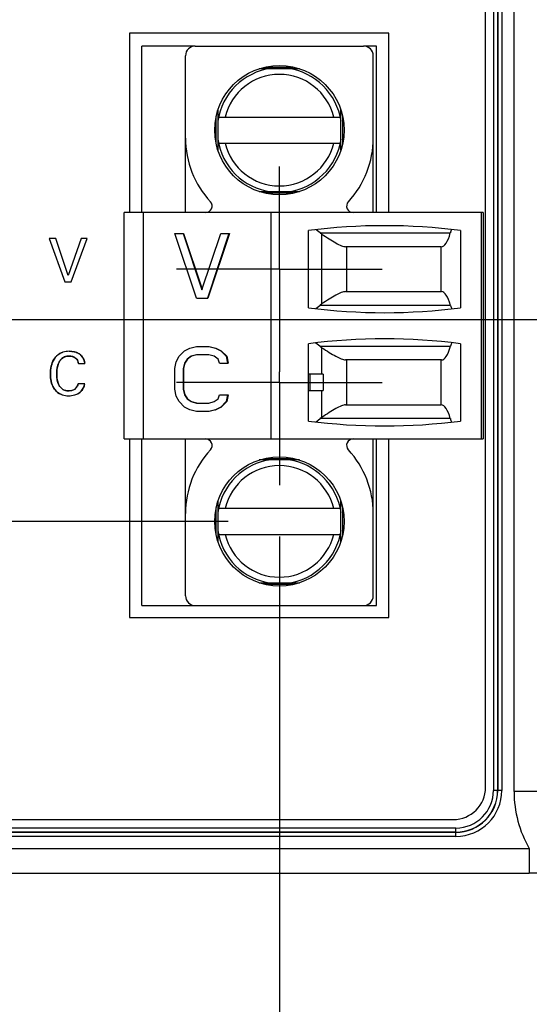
# Model space of a CAD drawing. Header units: inches. Extents: x 0 to 34, y 0 to 22.
# Tile 76 of 117: x 15.759 to 16.379, y 13.97 to 15.168. Entities that reach past the tile are written whole.
import ezdxf

# ---------------------------------------------------------------- set-up
doc = ezdxf.new("R2010")
doc.units = ezdxf.units.IN
doc.header["$LTSCALE"] = 1.87
doc.header["$MEASUREMENT"] = 0
doc.linetypes.add('CENTER', pattern=[0.6, 0.375, -0.075, 0.075, -0.075])
doc.layers.get('0').update_dxf_attribs({"linetype": 'CONTINUOUS'})
for name, color, linetype in [('02___PRT_ALL_AXES', 7, 'CONTINUOUS'), ('DEFAULT_1', 7, 'CENTER'), ('DIMENSIONS', 7, 'CONTINUOUS')]:
    doc.layers.add(name, color=color, linetype=linetype)
doc.styles.get("Standard").update_dxf_attribs({"font": 'txt', "width": 0.8})
doc.dimstyles.new('DIMSTYLE_1', dxfattribs={"dimtxt": 0.125, "dimasz": 0.18, "dimexe": 0.125, "dimexo": 0.0625, "dimgap": 0.03125, "dimtad": 0, "dimtih": 1, "dimtoh": 1, "dimdsep": 46, "dimtxsty": 'STANDARD', "dimblk": '_FILLED', "dimblk1": '_FILLED', "dimblk2": '_FILLED', "dimcen": 0.09, "dimazin": 2, "dimtp": 0.001, "dimtm": 0.001, "dimtfac": 1, "dimtofl": 0, "dimtmove": 0, "dimatfit": 3, "dimldrblk": '_FILLED', "dimfxl": 1, "dimtolj": 1, "dimarcsym": 0})

# ---------------------------------------------------------------- blocks, each defined once
blk = doc.blocks.new('*D10')
at = {"layer": 'DIMENSIONS', "color": 2, "linetype": 'CONTINUOUS'}
blk.add_line((16.8943, 14.8026), (14.5744, 14.8026), dxfattribs=at)
at = {"layer": 'DIMENSIONS', "color": 2, "linetype": 'CONTINUOUS', "insert": (14.5119, 14.8651), "char_height": 0.125, "width": 1.225, "attachment_point": 3, "rotation": 360, "line_spacing_factor": 0.9}
blk.add_mtext('17.11{\\ftxt.shx;\\W1.000000;\\H0.125000; }[.673]', dxfattribs=at)
blk = doc.blocks.new('_FILLED')
at = {"color": 0, "linetype": 'BYBLOCK'}
blk.add_solid([(0, 0), (-1, 0.1736), (-1, -0.1736)], dxfattribs=at)
blk = doc.blocks.new('*D12')
at = {"layer": 'DIMENSIONS', "color": 2, "linetype": 'CONTINUOUS'}
blk.add_line((16.9032, 15.7615), (14.5744, 15.7615), dxfattribs=at)
at = {"layer": 'DIMENSIONS', "color": 2, "linetype": 'CONTINUOUS', "insert": (14.5119, 15.824), "char_height": 0.125, "width": 1.325, "attachment_point": 3, "rotation": 360, "line_spacing_factor": 0.9}
blk.add_mtext('41.46{\\ftxt.shx;\\W1.000000;\\H0.125000; }[1.632]', dxfattribs=at)
blk = doc.blocks.new('*D20')
at = {"layer": 'DIMENSIONS', "color": 2, "linetype": 'CONTINUOUS'}
blk.add_line((22.2756, 14.1662), (22.2756, 13.4267), dxfattribs=at)
at = {"layer": 'DIMENSIONS', "color": 2, "linetype": 'CONTINUOUS', "insert": (22.2131, 13.3642), "char_height": 0.125, "width": 1.425, "attachment_point": 3, "rotation": 90, "line_spacing_factor": 0.9}
blk.add_mtext('178.15{\\ftxt.shx;\\W1.000000;\\H0.125000; }[7.014]', dxfattribs=at)
blk = doc.blocks.new('*D21')
at = {"layer": 'DIMENSIONS', "color": 2, "linetype": 'CONTINUOUS'}
blk.add_line((16.075, 14.5392), (16.075, 13.4267), dxfattribs=at)
at = {"layer": 'DIMENSIONS', "color": 2, "linetype": 'CONTINUOUS', "insert": (16.0125, 13.3642), "char_height": 0.125, "width": 1.225, "attachment_point": 3, "rotation": 90, "line_spacing_factor": 0.9}
blk.add_mtext('20.65{\\ftxt.shx;\\W1.000000;\\H0.125000; }[.813]', dxfattribs=at)
blk = doc.blocks.new('*D22')
at = {"layer": 'DIMENSIONS', "color": 2, "linetype": 'CONTINUOUS'}
blk.add_line((17.2597, 15.3672), (17.2597, 13.4267), dxfattribs=at)
at = {"layer": 'DIMENSIONS', "color": 2, "linetype": 'CONTINUOUS', "insert": (17.1972, 13.3642), "char_height": 0.125, "width": 1.325, "attachment_point": 3, "rotation": 90, "line_spacing_factor": 0.9}
blk.add_mtext('50.74{\\ftxt.shx;\\W1.000000;\\H0.125000; }[1.998]', dxfattribs=at)
blk = doc.blocks.new('*D23')
at = {"layer": 'DIMENSIONS', "color": 2, "linetype": 'CONTINUOUS'}
blk.add_line((16.0125, 14.5574), (14.5744, 14.5574), dxfattribs=at)
at = {"layer": 'DIMENSIONS', "color": 2, "linetype": 'CONTINUOUS', "insert": (14.5119, 14.6199), "char_height": 0.125, "width": 1.225, "attachment_point": 3, "rotation": 360, "line_spacing_factor": 0.9}
blk.add_mtext('10.88{\\ftxt.shx;\\W1.000000;\\H0.125000; }[.428]', dxfattribs=at)
blk = doc.blocks.new('*D31')
at = {"layer": 'DIMENSIONS', "color": 2, "linetype": 'CONTINUOUS'}
blk.add_line((18.5591, 15.1845), (14.5744, 15.1845), dxfattribs=at)
at = {"layer": 'DIMENSIONS', "color": 2, "linetype": 'CONTINUOUS', "insert": (14.5119, 15.247), "char_height": 0.125, "width": 1.225, "attachment_point": 3, "rotation": 360, "line_spacing_factor": 0.9}
blk.add_mtext('26.8{\\ftxt.shx;\\W1.000000;\\H0.125000; }[1.055]', dxfattribs=at)
blk = doc.blocks.new('*D32')
at = {"layer": 'DIMENSIONS', "color": 2, "linetype": 'CONTINUOUS'}
blk.add_line((18.7466, 14.997), (18.7466, 13.4267), dxfattribs=at)
at = {"layer": 'DIMENSIONS', "color": 2, "linetype": 'CONTINUOUS', "insert": (18.6841, 13.3642), "char_height": 0.125, "width": 1.325, "attachment_point": 3, "rotation": 90, "line_spacing_factor": 0.9}
blk.add_mtext('88.51{\\ftxt.shx;\\W1.000000;\\H0.125000; }[3.485]', dxfattribs=at)

msp = doc.modelspace()

# ---------------------------------------------------------------- linework, layer by layer
at = {"color": 7, "linetype": 'CONTINUOUS'}
for p, q in [((16.3354, 17.4669), (16.3354, 14.23)), ((16.3403, 17.4669), (16.3403, 14.23)), ((16.3407, 17.4669), (16.3407, 14.23)), ((16.3456, 17.4669), (16.3456, 14.23)), ((16.3605, 14.2286), (16.3605, 17.4683)), ((15.8926, 15.1516), (15.8926, 14.9334)), ((16.2081, 15.1516), (15.8926, 15.1516)), ((16.2081, 14.9334), (16.2081, 15.1516)), ((15.9726, 15.1361), (16.1773, 15.1361)), ((15.9608, 14.9334), (15.9608, 15.1243)), ((16.1891, 14.9334), (16.1891, 15.1243)), ((16.0995, 15.1085), (16.0504, 15.1085)), ((16.0581, 15.1105), (16.0918, 15.1105)), ((16.0002, 15.0583), (16.0002, 15.0092)), ((16.1498, 15.0092), (16.1498, 15.0583)), ((15.9982, 15.0169), (15.9982, 15.0506)), ((16.0008, 15.0495), (16.1491, 15.0495)), ((16.1517, 15.0506), (16.1517, 15.0169)), ((16.0008, 15.018), (16.1491, 15.018)), ((16.0504, 14.9589), (16.0995, 14.9589)), ((16.0918, 14.957), (16.0581, 14.957)), ((15.886, 14.6578), (15.886, 14.9334)), ((16.323, 14.9334), (15.886, 14.9334)), ((15.9096, 14.6578), (15.9096, 14.9334)), ((16.0651, 14.6578), (16.0651, 14.9334)), ((16.321, 14.6578), (16.321, 14.9334)), ((16.323, 14.9334), (16.323, 14.6578)), ((16.1104, 14.8174), (16.1104, 14.9115)), ((16.1247, 14.9085), (16.1199, 14.9123)), ((16.2954, 14.9115), (16.2954, 14.8174)), ((15.7951, 14.9016), (15.8139, 14.8489)), ((15.8032, 14.9016), (15.7951, 14.9016)), ((15.8182, 14.8566), (15.8032, 14.9016)), ((15.8339, 14.9016), (15.8182, 14.8566)), ((15.8219, 14.8489), (15.8413, 14.9016)), ((15.8413, 14.9016), (15.8339, 14.9016)), ((15.9742, 14.8292), (15.948, 14.908)), ((15.948, 14.908), (15.9584, 14.908)), ((15.9578, 14.908), (15.9808, 14.8393)), ((15.9584, 14.908), (15.9811, 14.8401)), ((15.9808, 14.8393), (16.0038, 14.908)), ((16.0136, 14.908), (15.9874, 14.8292)), ((16.0142, 14.908), (15.9879, 14.8292)), ((16.0038, 14.908), (16.0142, 14.908)), ((16.1247, 14.9085), (16.2829, 14.9085)), ((16.1267, 14.8224), (16.1267, 14.9071)), ((16.2719, 14.8918), (16.1555, 14.8918)), ((16.1565, 14.8918), (16.1565, 14.8371)), ((16.2718, 14.8371), (16.2718, 14.8918)), ((15.8139, 14.8489), (15.8219, 14.8489)), ((15.9742, 14.8292), (15.9879, 14.8292)), ((16.1553, 14.8371), (16.2721, 14.8371)), ((16.1194, 14.8166), (16.124, 14.8204)), ((16.2831, 14.8204), (16.124, 14.8204)), ((15.9595, 14.7651), (15.966, 14.7685)), ((15.966, 14.7685), (15.9742, 14.7702)), ((15.9742, 14.7702), (15.989, 14.7702)), ((15.989, 14.7702), (15.9972, 14.7685)), ((15.9896, 14.7702), (15.9978, 14.7685)), ((15.9972, 14.7685), (16.0038, 14.7651)), ((15.9972, 14.7685), (15.9978, 14.7685)), ((15.9978, 14.7685), (16.0043, 14.7651)), ((16.1104, 14.6796), (16.1104, 14.7737)), ((16.124, 14.7707), (16.1194, 14.7745)), ((16.124, 14.7707), (16.2831, 14.7707)), ((16.1267, 14.7365), (16.1267, 14.7688)), ((16.2954, 14.7737), (16.2954, 14.6796)), ((15.9496, 14.7517), (15.9529, 14.7584)), ((15.9529, 14.7584), (15.9595, 14.7651)), ((15.9628, 14.7551), (15.9595, 14.7501)), ((15.9633, 14.7551), (15.96, 14.7501)), ((15.9677, 14.7584), (15.9628, 14.7551)), ((15.9628, 14.7551), (15.9633, 14.7551)), ((15.9682, 14.7584), (15.9633, 14.7551)), ((15.9742, 14.7601), (15.9677, 14.7584)), ((15.9677, 14.7584), (15.9682, 14.7584)), ((15.9743, 14.76), (15.9682, 14.7584)), ((15.989, 14.7601), (15.9742, 14.7601)), ((15.9956, 14.7584), (15.989, 14.7601)), ((16.0005, 14.7551), (15.9956, 14.7584)), ((16.0021, 14.7501), (16.0005, 14.7551)), ((16.0038, 14.7651), (16.0103, 14.7584)), ((16.0038, 14.7651), (16.0043, 14.7651)), ((16.0043, 14.7651), (16.0109, 14.7584)), ((16.0103, 14.7584), (16.012, 14.7501)), ((16.0103, 14.7584), (16.0109, 14.7584)), ((16.0109, 14.7584), (16.0125, 14.7501)), ((15.8305, 14.7496), (15.8383, 14.7496)), ((15.948, 14.7434), (15.9496, 14.7517)), ((15.948, 14.7182), (15.948, 14.7434)), ((15.9595, 14.7501), (15.9578, 14.7434)), ((15.9578, 14.7434), (15.9578, 14.7182)), ((15.9578, 14.7434), (15.9584, 14.7434)), ((15.96, 14.7501), (15.9584, 14.7434)), ((15.9584, 14.7434), (15.9584, 14.7182)), ((15.9595, 14.7501), (15.96, 14.7501)), ((16.0021, 14.7501), (16.0125, 14.7501)), ((16.2721, 14.754), (16.1553, 14.754)), ((16.1565, 14.754), (16.1565, 14.6993)), ((16.2718, 14.6993), (16.2718, 14.754)), ((16.1105, 14.7168), (16.1105, 14.7365)), ((16.1281, 14.7365), (16.1105, 14.7365)), ((16.1124, 14.7168), (16.1124, 14.7365)), ((16.1281, 14.7365), (16.1281, 14.7168)), ((15.8382, 14.725), (15.8302, 14.725)), ((15.8364, 14.7195), (15.8377, 14.7226)), ((15.8377, 14.7226), (15.8382, 14.725)), ((15.9496, 14.7099), (15.948, 14.7182)), ((15.9578, 14.7182), (15.9595, 14.7115)), ((15.9578, 14.7182), (15.9584, 14.7182)), ((15.9584, 14.7182), (15.96, 14.7115)), ((15.8307, 14.7134), (15.8329, 14.7151)), ((15.9529, 14.7032), (15.9496, 14.7099)), ((15.9595, 14.7115), (15.9628, 14.7065)), ((15.9595, 14.7115), (15.96, 14.7115)), ((15.96, 14.7115), (15.9633, 14.7065)), ((15.9628, 14.7065), (15.9677, 14.7032)), ((15.9628, 14.7065), (15.9633, 14.7065)), ((15.9633, 14.7065), (15.9682, 14.7032)), ((15.9956, 14.7032), (16.0005, 14.7065)), ((16.0005, 14.7065), (16.0021, 14.7115)), ((16.0021, 14.7115), (16.0125, 14.7115)), ((16.012, 14.7115), (16.0103, 14.7032)), ((16.0125, 14.7115), (16.0109, 14.7032)), ((16.1105, 14.7168), (16.1281, 14.7168)), ((16.1267, 14.684), (16.1267, 14.7168)), ((15.9595, 14.6964), (15.9529, 14.7032)), ((15.966, 14.6931), (15.9595, 14.6964)), ((15.9677, 14.7032), (15.9742, 14.7015)), ((15.9677, 14.7032), (15.9682, 14.7032)), ((15.9682, 14.7032), (15.9743, 14.7016)), ((15.9742, 14.7015), (15.989, 14.7015)), ((15.989, 14.7015), (15.9956, 14.7032)), ((16.0038, 14.6964), (15.9972, 14.6931)), ((16.0043, 14.6964), (15.9978, 14.6931)), ((16.0103, 14.7032), (16.0038, 14.6964)), ((16.0038, 14.6964), (16.0043, 14.6964)), ((16.0109, 14.7032), (16.0043, 14.6964)), ((16.0103, 14.7032), (16.0109, 14.7032)), ((16.1555, 14.6993), (16.2719, 14.6993)), ((15.9742, 14.6914), (15.966, 14.6931)), ((15.989, 14.6914), (15.9742, 14.6914)), ((15.9972, 14.6931), (15.989, 14.6914)), ((15.9978, 14.6931), (15.9896, 14.6914)), ((15.9972, 14.6931), (15.9978, 14.6931)), ((16.1199, 14.6788), (16.1247, 14.6826)), ((16.2829, 14.6826), (16.1247, 14.6826)), ((15.886, 14.6578), (16.323, 14.6578)), ((15.8926, 14.6578), (15.8926, 14.4405)), ((15.9608, 14.4668), (15.9608, 14.6578)), ((16.1891, 14.4668), (16.1891, 14.6578)), ((16.2081, 14.4405), (16.2081, 14.6578)), ((16.0995, 14.6322), (16.0504, 14.6322)), ((16.0581, 14.6341), (16.0918, 14.6341)), ((16.0002, 14.582), (16.0002, 14.5328)), ((16.1498, 14.5328), (16.1498, 14.582)), ((15.9982, 14.5405), (15.9982, 14.5742)), ((16.1491, 14.5731), (16.0008, 14.5731)), ((16.1517, 14.5742), (16.1517, 14.5405)), ((16.0008, 14.5416), (16.1491, 14.5416)), ((16.0504, 14.4826), (16.0995, 14.4826)), ((16.0918, 14.4806), (16.0581, 14.4806)), ((15.9726, 14.455), (16.1773, 14.455)), ((15.8926, 14.4405), (16.2081, 14.4405)), ((16.3456, 14.23), (16.3354, 14.23)), ((16.3998, 14.2286), (16.3605, 14.2286)), ((16.2896, 14.1842), (15.3628, 14.1842)), ((16.2896, 14.1793), (15.3628, 14.1793)), ((16.2896, 14.1789), (15.3628, 14.1789)), ((16.2896, 14.174), (16.2896, 14.1842)), ((16.2896, 14.174), (15.3628, 14.174)), ((15.3619, 14.1592), (16.379, 14.1592)), ((16.379, 14.1592), (16.379, 14.1292)), ((15.3619, 14.1292), (16.379, 14.1292))]:
    msp.add_line(p, q, dxfattribs=at)
at = {"color": 6, "linetype": 'CONTINUOUS'}
for p, q in [((15.9076, 14.9334), (15.9076, 15.1361)), ((15.9726, 15.1361), (15.9076, 15.1361)), ((16.1931, 15.1361), (16.1773, 15.1361)), ((16.1931, 14.9334), (16.1931, 15.1361)), ((15.9076, 14.455), (15.9076, 14.6578)), ((16.1931, 14.455), (16.1931, 14.6578)), ((15.9076, 14.455), (15.9726, 14.455)), ((16.1773, 14.455), (16.1931, 14.455))]:
    msp.add_line(p, q, dxfattribs=at)
at = {"color": 40, "linetype": 'CONTINUOUS'}
for p, q in [((15.8276, 14.7195), (15.8288, 14.7211)), ((15.8288, 14.7211), (15.8296, 14.7229)), ((15.8296, 14.7229), (15.8302, 14.725)), ((15.8377, 14.7226), (15.8374, 14.7217)), ((15.8191, 14.7163), (15.8225, 14.7167)), ((15.8225, 14.7167), (15.8254, 14.7178))]:
    msp.add_line(p, q, dxfattribs=at)
at = {"color": 7, "linetype": 'CONTINUOUS'}
for centre in [(16.075, 15.0337), (16.075, 14.5574)]:
    msp.add_circle(centre, 0.0787, dxfattribs=at)
for centre, radius, start, end in [((15.9726, 15.1243), 0.0118, 90, 180), ((16.1773, 15.1243), 0.0118, 0, 90), ((16.075, 15.0337), 0.0758, 97.6757, 171.6505), ((16.075, 15.0337), 0.0758, 8.3485, 82.3243), ((16.075, 15.0337), 0.0679, 13.408, 166.592), ((16.075, 15.024), 0.1142, 180, 222.7041), ((16.075, 15.0337), 0.0758, 188.3485, 262.3243), ((16.075, 15.0337), 0.0679, 193.408, 346.592), ((16.075, 15.0337), 0.0758, 277.1317, 351.6505), ((16.075, 15.024), 0.1142, 317.2959, 360), ((15.9853, 14.9412), 0.00787, 270, 42.7041), ((16.1646, 14.9412), 0.00787, 137.2959, 270), ((16.2029, 14.1897), 0.7277, 82.6956, 97.3044), ((16.0583, 14.8314), 0.1017, 52.7335, 53.004), ((16.1406, 14.9284), 0.0255, 231.3824, 236.8255), ((16.2029, 15.5392), 0.7277, 262.6956, 277.3044), ((16.0577, 14.8945), 0.0994, 308.1305, 308.391), ((16.1403, 14.801), 0.0253, 122.445, 129.925), ((16.2029, 14.0519), 0.7277, 82.6956, 97.3044), ((16.0577, 14.6966), 0.0993, 51.6089, 51.8695), ((16.1403, 14.7901), 0.0253, 230.075, 237.555), ((15.8241, 14.7484), 0.0143, 4.6108, 12.309), ((15.8214, 14.7278), 0.0171, 312.1189, 331.104), ((16.1406, 14.6627), 0.0255, 123.1745, 128.6176), ((16.2029, 15.4014), 0.7277, 262.6956, 277.3044), ((16.0583, 14.7598), 0.1017, 306.9959, 307.2664), ((15.9853, 14.6499), 0.00787, 317.2959, 90), ((16.1646, 14.6499), 0.00787, 90, 222.7041), ((16.075, 14.5671), 0.1142, 137.2959, 180), ((16.075, 14.5671), 0.1142, 0, 42.7041), ((16.075, 14.5574), 0.0758, 97.6757, 171.6515), ((16.075, 14.5574), 0.0679, 13.408, 166.592), ((16.075, 14.5574), 0.0758, 8.3495, 82.3243), ((16.075, 14.5574), 0.0758, 188.3495, 262.3243), ((16.075, 14.5574), 0.0679, 193.408, 346.592), ((16.075, 14.5574), 0.0758, 277.1317, 351.6515), ((15.9726, 14.4668), 0.0118, 180, 270), ((16.1773, 14.4668), 0.0118, 270, 360), ((16.2896, 14.23), 0.056, 270, 360), ((16.2896, 14.23), 0.0511, 270, 360), ((16.2896, 14.23), 0.0508, 270, 360), ((16.2896, 14.23), 0.0458, 270, 360), ((16.4998, 14.2286), 0.1394, 179.999, 209.8647), ((16.378, 2.361), 11.7681, 89.50884, 89.9954)]:
    msp.add_arc(centre, radius, start, end, dxfattribs=at)
at = {"color": 40, "linetype": 'CONTINUOUS'}
for centre, radius, start, end in [((15.8246, 14.7485), 0.0137, 4.5444, 6.6127), ((15.8224, 14.7272), 0.016, 331.087, 339.7464), ((15.8223, 14.7267), 0.0158, 299.0593, 308.9956)]:
    msp.add_arc(centre, radius, start, end, dxfattribs=at)
at = {"color": 7, "linetype": 'CONTINUOUS'}
for centre, major_axis, start_param, end_param in [((16.2888, 14.8859), (0, 0.0315), 0.545915, 0.770746), ((16.2719, 14.9509), (0, 0.0591), -3.141593, -2.370847), ((16.2721, 14.778), (0, 0.0591), -0.770746, 0), ((16.2889, 14.843), (0, 0.0315), -3.912338, -3.688548), ((16.2721, 14.8131), (0, 0.0591), -3.141593, -2.370847), ((16.2889, 14.7481), (0, 0.0315), 0.546955, 0.770746), ((16.2719, 14.6402), (0, 0.0591), -0.770746, 0), ((16.2888, 14.7052), (0, 0.0315), -3.912338, -3.687508)]:
    msp.add_ellipse(centre, major_axis=major_axis, ratio=0.266667, start_param=start_param, end_param=end_param, dxfattribs=at)
for points, knots in [([(16.1267, 14.9071), (16.1297, 14.9051), (16.1353, 14.9015), (16.1431, 14.8966), (16.149, 14.8935), (16.153, 14.8921), (16.1547, 14.8918), (16.1555, 14.8918)], [0, 0, 0, 0, 0.326648, 0.612395, 0.841475, 0.929998, 1, 1, 1, 1]), ([(16.1553, 14.8371), (16.1545, 14.8371), (16.1528, 14.8368), (16.1488, 14.8354), (16.143, 14.8324), (16.1352, 14.8278), (16.1297, 14.8242), (16.1267, 14.8224)], [0, 0, 0, 0, 0.071196, 0.160439, 0.38973, 0.67465, 1, 1, 1, 1]), ([(16.1267, 14.7688), (16.1297, 14.7669), (16.1352, 14.7633), (16.143, 14.7587), (16.1488, 14.7557), (16.1528, 14.7543), (16.1545, 14.754), (16.1553, 14.754)], [0, 0, 0, 0, 0.32535, 0.61027, 0.839562, 0.928804, 1, 1, 1, 1]), ([(15.8116, 14.7633), (15.8103, 14.7629), (15.806, 14.7611), (15.7982, 14.7531), (15.7964, 14.7431), (15.7964, 14.7369)], [0, 0, 0, 0, 0.121469, 0.426636, 1, 1, 1, 1]), ([(15.8042, 14.737), (15.8042, 14.7418), (15.805, 14.7492), (15.8112, 14.7574), (15.8165, 14.7587), (15.8192, 14.7587)], [0, 0, 0, 0, 0.488878, 0.728885, 1, 1, 1, 1]), ([(15.8192, 14.7587), (15.8225, 14.7587), (15.8286, 14.7568), (15.8302, 14.7514), (15.8305, 14.7496)], [0, 0, 0, 0, 0.644323, 1, 1, 1, 1]), ([(15.838, 14.7515), (15.8372, 14.7555), (15.8321, 14.7632), (15.8235, 14.7645), (15.8194, 14.7645)], [0, 0, 0, 0, 0.493797, 1, 1, 1, 1]), ([(15.7964, 14.7369), (15.7964, 14.731), (15.798, 14.7215), (15.8054, 14.7137), (15.8096, 14.7119), (15.8109, 14.7115)], [0, 0, 0, 0, 0.565525, 0.871682, 1, 1, 1, 1]), ([(15.8191, 14.7163), (15.8165, 14.7163), (15.8116, 14.7173), (15.8049, 14.7248), (15.8042, 14.7322), (15.8042, 14.737)], [0, 0, 0, 0, 0.267019, 0.497887, 1, 1, 1, 1]), ([(15.8302, 14.725), (15.8299, 14.7236), (15.8293, 14.7216), (15.8281, 14.72), (15.8276, 14.7195)], [0, 0, 0, 0, 0.68487, 1, 1, 1, 1]), ([(16.1555, 14.6993), (16.1547, 14.6993), (16.153, 14.699), (16.149, 14.6976), (16.1431, 14.6945), (16.1353, 14.6897), (16.1297, 14.686), (16.1267, 14.684)], [0, 0, 0, 0, 0.070003, 0.158526, 0.387605, 0.673352, 1, 1, 1, 1])]:
    msp.add_open_spline(points, degree=3, knots=knots, dxfattribs=at)
at = {"color": 40, "linetype": 'CONTINUOUS'}
for points in [[(15.7975, 14.7464), (15.7981, 14.7492), (15.7991, 14.7519), (15.8006, 14.7543)], [(15.8192, 14.7587), (15.8173, 14.7587), (15.8153, 14.7584), (15.8136, 14.7576)], [(15.8236, 14.758), (15.8221, 14.7585), (15.8206, 14.7587), (15.8192, 14.7587)], [(15.8194, 14.7645), (15.8214, 14.7645), (15.8233, 14.7644), (15.8253, 14.764)], [(15.8271, 14.7562), (15.8261, 14.757), (15.8249, 14.7576), (15.8236, 14.758)], [(15.8253, 14.764), (15.827, 14.7636), (15.8287, 14.763), (15.8302, 14.7622)], [(15.8343, 14.7589), (15.8354, 14.7576), (15.8364, 14.756), (15.8371, 14.7544)], [(15.8371, 14.7544), (15.8377, 14.753), (15.8381, 14.7515), (15.8383, 14.7501)], [(15.7964, 14.7369), (15.7964, 14.7401), (15.7967, 14.7433), (15.7975, 14.7464)], [(15.8047, 14.7439), (15.8043, 14.7416), (15.8042, 14.7393), (15.8042, 14.737)], [(15.8064, 14.75), (15.8055, 14.748), (15.805, 14.746), (15.8047, 14.7439)], [(15.8305, 14.7496), (15.8303, 14.7509), (15.83, 14.7522), (15.8294, 14.7534)], [(15.7974, 14.7277), (15.7967, 14.7307), (15.7964, 14.7339), (15.7964, 14.7369)], [(15.8042, 14.737), (15.8042, 14.7347), (15.8043, 14.7325), (15.8047, 14.7302)], [(15.8047, 14.7302), (15.805, 14.7282), (15.8055, 14.7262), (15.8064, 14.7244)], [(15.8003, 14.7201), (15.7989, 14.7225), (15.798, 14.7251), (15.7974, 14.7277)], [(15.8254, 14.7178), (15.8262, 14.7183), (15.827, 14.7188), (15.8276, 14.7195)], [(15.8364, 14.7195), (15.8353, 14.7176), (15.8339, 14.7158), (15.8322, 14.7145)], [(15.8109, 14.7115), (15.8109, 14.7115), (15.8109, 14.7115), (15.8109, 14.7115)], [(15.8136, 14.7173), (15.8153, 14.7166), (15.8172, 14.7163), (15.8191, 14.7163)], [(15.8261, 14.7114), (15.8261, 14.7114), (15.8261, 14.7114), (15.8261, 14.7114)]]:
    msp.add_open_spline(points, degree=3, dxfattribs=at)
for points, knots in [([(15.8006, 14.7543), (15.8007, 14.7545), (15.802, 14.7566), (15.8036, 14.7585), (15.8054, 14.76)], [0, 0, 0, 0, 0.083689, 1, 1, 1, 1]), ([(15.8054, 14.76), (15.8062, 14.7606), (15.8081, 14.762), (15.8103, 14.7629), (15.8116, 14.7634)], [0, 0, 0, 0, 0.442939, 1, 1, 1, 1]), ([(15.8093, 14.7547), (15.8084, 14.7536), (15.8073, 14.752), (15.8065, 14.7504), (15.8064, 14.75)], [0, 0, 0, 0, 0.770567, 1, 1, 1, 1]), ([(15.8136, 14.7576), (15.8128, 14.7573), (15.8113, 14.7565), (15.81, 14.7554), (15.8093, 14.7547)], [0, 0, 0, 0, 0.454147, 1, 1, 1, 1]), ([(15.8294, 14.7534), (15.8291, 14.7539), (15.8285, 14.755), (15.8277, 14.7558), (15.8271, 14.7562)], [0, 0, 0, 0, 0.45429, 1, 1, 1, 1]), ([(15.8302, 14.7622), (15.8306, 14.762), (15.8321, 14.7611), (15.8334, 14.7599), (15.8343, 14.7589)], [0, 0, 0, 0, 0.245334, 1, 1, 1, 1]), ([(15.8049, 14.7147), (15.8032, 14.7161), (15.8016, 14.718), (15.8004, 14.72), (15.8003, 14.7201)], [0, 0, 0, 0, 0.945921, 1, 1, 1, 1]), ([(15.8064, 14.7244), (15.8066, 14.7239), (15.8074, 14.7223), (15.8085, 14.7209), (15.8094, 14.72)], [0, 0, 0, 0, 0.310699, 1, 1, 1, 1]), ([(15.8094, 14.72), (15.8101, 14.7193), (15.8114, 14.7182), (15.8129, 14.7175), (15.8136, 14.7173)], [0, 0, 0, 0, 0.580551, 1, 1, 1, 1]), ([(15.8109, 14.7115), (15.8096, 14.7119), (15.8075, 14.7128), (15.8056, 14.7141), (15.8049, 14.7147)], [0, 0, 0, 0, 0.584888, 1, 1, 1, 1])]:
    msp.add_open_spline(points, degree=3, knots=knots, dxfattribs=at)
at = {"color": 7, "linetype": 'CONTINUOUS'}
for points in [[(15.8194, 14.7645), (15.8168, 14.7645), (15.8141, 14.7642), (15.8116, 14.7633)], [(15.8276, 14.7195), (15.8255, 14.7173), (15.8221, 14.7163), (15.8191, 14.7163)], [(15.8109, 14.7115), (15.8134, 14.7107), (15.816, 14.7104), (15.8185, 14.7104)], [(15.8185, 14.7104), (15.821, 14.7104), (15.8236, 14.7106), (15.8261, 14.7114)], [(15.8261, 14.7114), (15.8277, 14.7118), (15.8293, 14.7125), (15.8307, 14.7134)]]:
    msp.add_open_spline(points, degree=3, dxfattribs=at)
at = {"layer": '02___PRT_ALL_AXES', "color": 7, "linetype": 'CONTINUOUS'}
for p, q in [((16.3258, 14.2339), (16.3258, 17.4643)), ((15.366, 14.1945), (16.2864, 14.1945))]:
    msp.add_line(p, q, dxfattribs=at)
msp.add_arc((16.2864, 14.2339), 0.0394, 270, 360, dxfattribs=at)
at = {"layer": 'DEFAULT_1', "color": 7, "linetype": 'CENTER'}
for p, q in [((16.075, 14.8645), (16.075, 14.9895)), ((16.075, 14.8645), (15.95, 14.8645)), ((16.075, 14.8645), (16.075, 14.7395)), ((16.075, 14.8645), (16.2, 14.8645)), ((16.075, 14.7267), (16.075, 14.7395)), ((16.075, 14.7267), (15.95, 14.7267)), ((16.075, 14.7267), (16.075, 14.6017)), ((16.075, 14.7267), (16.2, 14.7267))]:
    msp.add_line(p, q, dxfattribs=at)

# ---------------------------------------------------------------- dimensions: what is measured, and where the dimension line sits
at = {"layer": 'DIMENSIONS', "color": 2, "linetype": 'CONTINUOUS'}
for feature_location, offset, dtype, origin, picture, middle in [((22.2756, 14.1662), (0, -0.7395), 1, (15.2619, 17.4682), '*D20', (22.2756, 12.6517)), ((16.9032, 15.7615), (-2.3287, 0), 0, (16.9657, 14.1292), '*D12', (13.8494, 15.7615)), ((17.2597, 15.3672), (0, -1.9405), 1, (15.2619, 15.4297), '*D22', (17.2597, 12.7017)), ((18.5591, 15.1845), (-3.9846, 0), 0, (18.6216, 14.1292), '*D31', (13.8994, 15.1845)), ((18.7466, 14.997), (0, -1.5702), 1, (15.2619, 15.0595), '*D32', (18.7466, 12.7017)), ((16.8943, 14.8026), (-2.3199, 0), 0, (15.3619, 14.1292), '*D10', (13.8994, 14.8026)), ((16.0125, 14.5574), (-1.438, 0), 0, (16.075, 14.1292), '*D23', (13.8994, 14.5574)), ((16.075, 14.5392), (0, -1.1124), 1, (15.2619, 14.6017), '*D21', (16.075, 12.7517))]:
    dim = msp.add_ordinate_dim(feature_location=feature_location, offset=offset, dtype=dtype, origin=origin, dimstyle='DIMSTYLE_1', dxfattribs=at)
    dim.commit()
    dim.dimension.update_dxf_attribs({"geometry": picture, "text_midpoint": middle})

doc.saveas('drawing.dxf')
